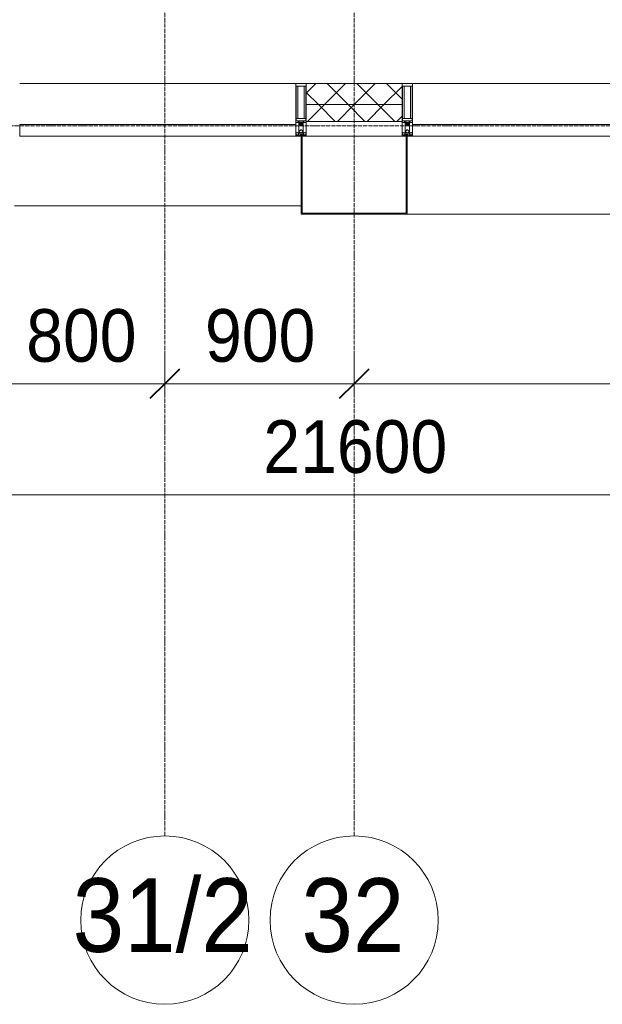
# Model space of a CAD drawing. Header units: millimetres. Extents: x 110168 to 197584, y 7718 to 235556.
# Tile 10 of 42: x 124360 to 127130, y 11226 to 15904. Entities that reach past the tile are written whole.
import ezdxf

# ---------------------------------------------------------------- set-up
doc = ezdxf.new("R2010")
doc.units = ezdxf.units.MM
doc.linetypes.add('ADSK_Линия сетки', pattern=[25, 20, -2.5, 0, -2.5])
doc.linetypes.add('Линия сетки', pattern=[25, 20, -2.5, 0, -2.5])
for name, color, linetype, lineweight in [('Импосты витража', 7, 'Continuous', 18), ('Колонны', 7, 'Continuous', 18), ('Оси', 7, 'Continuous', 9), ('Панели витража', 7, 'Continuous', 18), ('Размеры', 7, 'Continuous', 9), ('Размеры-100', 7, 'Continuous', 9), ('Стены разрез', 7, 'Continuous', 40), ('Стены штриховка', 7, 'Continuous', 40), ('Элементы узлов', 7, 'Continuous', 18)]:
    doc.layers.add(name, color=color, linetype=linetype, lineweight=lineweight)
doc.styles.add('Arial', font='arial.ttf', dxfattribs={"width": 0.9, "height": 250})
doc.styles.add('Arial_1', font='arial.ttf', dxfattribs={"width": 0.9, "height": 350})
doc.dimstyles.new('Основной_2_5_мм', dxfattribs={"dimscale": 304.8, "dimtxt": 255.06485, "dimasz": 0.463911, "dimexe": 0.492126, "dimexo": 0.492126, "dimgap": 0.098425, "dimtad": 1, "dimdec": 0, "dimdsep": 46, "dimtxsty": 'Arial', "dimblk1": 'OBLIQUE', "dimblk2": 'OBLIQUE', "dimsah": 1, "dimcen": 0.09, "dimdle": 0.492126, "dimazin": 2, "dimtfac": 1, "dimtdec": 4, "dimtix": 1, "dimtmove": 0, "dimatfit": 3, "dimfxl": 1, "dimtvp": 1, "dimtolj": 1, "dimtzin": 0, "dimlwd": 20, "dimlwe": 20, "dimarcsym": 2})
pattern_1 = [(45, (0, 0), (-70.71068, 70.71068), []), (135, (0, 0), (-70.71068, -70.71068), [])]

# ---------------------------------------------------------------- blocks, each defined once
blk = doc.blocks.new('System Panel - A_PAN_Glass-7508020-МКСС_К4_L26_87_900_')
at = {"layer": 'Панели витража', "color": 253, "lineweight": 5, "true_color": 0xaaaaaa}
for p, q in [((656.25, 55), (-656.25, 55)), ((-656.25, 55), (-656.25, 0)), ((656.25, 0), (656.25, 55)), ((-656.25, 0), (656.25, 0))]:
    blk.add_line(p, q, dxfattribs=at)
blk = doc.blocks.new('Rectangular Mullion - R_StandardFrame_50Wx250H-5780975-МКСС_К4_L26_87_900_')
at = {"layer": 'Импосты витража', "color": 253, "lineweight": 5, "true_color": 0xaaaaaa}
blk.add_line((134740, 15600), (133427.5, 15600), dxfattribs=at)
blk = doc.blocks.new('Rectangular Mullion - 50Wx250H-2623690-МКСС_К4_L26_87_900_')
at = {"layer": 'Элементы узлов', "color": 253, "lineweight": 5, "true_color": 0xaaaaaa}
for p, q in [((-25, 65.2), (-25, 250)), ((-25, 250), (0, 250)), ((-23, 237.3), (0, 237.3)), ((-23, 237.3), (-23, 73.6)), ((-14.9, 84), (-14.9, 237.3)), ((25, 250), (0, 250)), ((23, 237.3), (0, 237.3)), ((14.9, 84), (14.9, 237.3)), ((23, 237.3), (23, 73.6)), ((25, 65.2), (25, 250)), ((-14, 65.2), (-25, 65.2)), ((0, 84), (-23, 84)), ((-0.5, 73.6), (-23, 73.6)), ((-14, 71.3), (-14, 65.2)), ((-10, 71.3), (-14, 71.3)), ((-10, 53), (-10, 71.3)), ((-8.7, 53), (-10, 53)), ((-10, 53), (-10, 17)), ((-8.7, 53), (-7, 54.7)), ((-7, 65.2), (-5.9, 67.3)), ((-7, 65.2), (-7, 54.7)), ((-4.1, 67.3), (-5.9, 67.3)), ((-4.1, 67.3), (-2.9, 65.1)), ((-2.9, 65.1), (-2.9, 54.6)), ((-1.3, 53), (-2.9, 54.6)), ((0, 53), (-1.3, 53)), ((0, 84), (23, 84)), ((0, 53), (1.3, 53)), ((0.5, 73.6), (23, 73.6)), ((1.3, 53), (2.9, 54.6)), ((4.1, 67.3), (2.9, 65.1)), ((2.9, 65.1), (2.9, 54.6)), ((4.1, 67.3), (5.9, 67.3)), ((7, 65.2), (5.9, 67.3)), ((7, 65.2), (7, 54.7)), ((8.7, 53), (7, 54.7)), ((8.7, 53), (10, 53)), ((10, 71.3), (14, 71.3)), ((10, 53), (10, 71.3)), ((10, 53), (10, 17)), ((14, 71.3), (14, 65.2)), ((14, 65.2), (25, 65.2)), ((-23.8, 14.6), (-25, 14.2)), ((-25, 0), (-25, 14.2)), ((-22.3, 17), (-23.8, 17)), ((-23.8, 17), (-23.8, 14.6)), ((-22.5, 10.6), (-23.8, 14.6)), ((-22.5, 10.6), (-23.7, 9.9)), ((-23.7, 1.3), (-23.7, 9.9)), ((-23.7, 1.3), (-11.8, 1.3)), ((-23.2, 10.2), (-22.5, 8)), ((-22.5, 8), (-22.5, 4.5)), ((-21.3, 4.5), (-22.5, 4.5)), ((-22.3, 17), (-22.3, 16)), ((-22.3, 16), (-21.3, 16)), ((-19, 17.6), (-21.3, 16)), ((-21.3, 4.5), (-21.3, 6.5)), ((-21.3, 6.5), (-14.2, 6.5)), ((-18.4, 16.6), (-19, 17.6)), ((-7.4, 16.6), (-18.4, 16.6)), ((-14.2, 6.5), (-14.2, 4.5)), ((-13.2, 4.5), (-14.2, 4.5)), ((-13.2, 4.5), (-12.2, 7.2)), ((-12.7, 7.6), (-11.3, 11.4)), ((-12.7, 7.6), (-11.8, 6.9)), ((-12.2, 9), (-12.2, 14.8)), ((-12.2, 14.8), (0, 14.8)), ((-11.8, 1.3), (-11.8, 6.9)), ((-10.5, 11.2), (-11.3, 11.4)), ((-10.5, 1.5), (-10.5, 11.2)), ((-4.8, 1.5), (-10.5, 1.5)), ((-10, 17), (-7.5, 17)), ((-8.5, 23), (-1.5, 30)), ((-8.5, 18.5), (-8.5, 23)), ((-7.5, 18.5), (-8.5, 18.5)), ((-7.5, 17), (-7.5, 18.5)), ((-7.4, 18), (-7.4, 16.6)), ((-2.6, 18), (-7.4, 18)), ((0, 8), (-4.8, 8)), ((-4.8, 1.5), (-4.8, 8)), ((-2.6, 18), (-2.6, 16.8)), ((-2.6, 16.8), (0, 16.8)), ((-1.5, 30), (0, 30)), ((1.5, 30), (0, 30)), ((2.6, 16.8), (0, 16.8)), ((0, 14.8), (0, 16.8)), ((0, 14.8), (0, 16.8)), ((12.2, 14.8), (0, 14.8)), ((0, 0), (0, 8)), ((0, 8), (4.8, 8)), ((0, 0), (0, 8)), ((8.5, 23), (1.5, 30)), ((2.6, 18), (2.6, 16.8)), ((2.6, 18), (7.4, 18)), ((4.8, 1.5), (4.8, 8)), ((4.8, 1.5), (10.5, 1.5)), ((7.4, 18), (7.4, 16.6)), ((7.4, 16.6), (18.4, 16.6)), ((7.5, 18.5), (8.5, 18.5)), ((7.5, 17), (7.5, 18.5)), ((10, 17), (7.5, 17)), ((8.5, 18.5), (8.5, 23)), ((10.5, 11.2), (11.3, 11.4)), ((10.5, 1.5), (10.5, 11.2)), ((12.7, 7.6), (11.3, 11.4)), ((12.7, 7.6), (11.8, 6.9)), ((11.8, 1.3), (11.8, 6.9)), ((23.7, 1.3), (11.8, 1.3)), ((12.2, 9), (12.2, 14.8)), ((13.2, 4.5), (12.2, 7.2)), ((13.2, 4.5), (14.2, 4.5)), ((21.3, 6.5), (14.2, 6.5)), ((14.2, 6.5), (14.2, 4.5)), ((18.4, 16.6), (19, 17.6)), ((19, 17.6), (21.3, 16)), ((22.3, 16), (21.3, 16)), ((21.3, 4.5), (21.3, 6.5)), ((21.3, 4.5), (22.5, 4.5)), ((22.3, 17), (22.3, 16)), ((22.3, 17), (23.8, 17)), ((22.5, 10.6), (23.8, 14.6)), ((22.5, 10.6), (23.7, 9.9)), ((23.2, 10.2), (22.5, 8)), ((22.5, 8), (22.5, 4.5)), ((23.7, 1.3), (23.7, 9.9)), ((23.8, 17), (23.8, 14.6)), ((23.8, 14.6), (25, 14.2)), ((25, 0), (25, 14.2)), ((-25, 0), (0, 0)), ((25, 0), (0, 0))]:
    blk.add_line(p, q, dxfattribs=at)
for centre, start, end in [((-0.5, 73.1), 360, 90), ((0.5, 73.1), 90, 180)]:
    blk.add_arc(centre, 0.5, start, end, dxfattribs=at)
blk = doc.blocks.new('Rectangular Mullion - R_StandardFrame_50Wx250H-V29-МКСС_К4_L26_87_900_')
at = {"layer": 'Импосты витража', "color": 253, "lineweight": 5, "true_color": 0xaaaaaa}
for p, q in [((-25, -250), (-25, 0)), ((-25, 0), (0, 0)), ((5, 0), (25, 0)), ((25, 0), (25, -250)), ((25, -250), (-25, -250))]:
    blk.add_line(p, q, dxfattribs=at)
blk = doc.blocks.new('Rectangular Mullion - R_StandardFrame_50Wx250H-7505731-МКСС_К4_L26_87_900_')
at = {"layer": 'Импосты витража', "color": 253, "lineweight": 5, "true_color": 0xaaaaaa}
for p, q in [((-25, -250), (-25, 0)), ((-25, 0), (-5, 0)), ((0, 0), (25, 0)), ((25, 0), (25, -250)), ((25, -250), (-25, -250))]:
    blk.add_line(p, q, dxfattribs=at)
blk = doc.blocks.new('System Panel - A_PAN_Glass-7508972-МКСС_К4_L26_87_900_')
at = {"layer": 'Панели витража', "color": 253, "lineweight": 5, "true_color": 0xaaaaaa}
for p, q in [((656.25, 55), (-656.25, 55)), ((-656.25, 55), (-656.25, 0)), ((656.25, 0), (656.25, 55)), ((-656.25, 0), (656.25, 0))]:
    blk.add_line(p, q, dxfattribs=at)
blk = doc.blocks.new('A_SLK_PAN_Type1 - Прямой тип панели-6537886-МКСС_К4_L26_87_900_')
at = {"layer": 'Колонны', "lineweight": 5}
for p, q in [((-252.5, 370), (252.5, 370)), ((-252.5, 0), (-252.5, 370)), ((-247.5, 365), (-247.5, 0)), ((247.5, 365), (-247.5, 365)), ((247.5, 0), (247.5, 365)), ((252.5, 370), (252.5, 0)), ((-247.5, 0), (-252.5, 0)), ((-227.5, 0), (227.5, 0)), ((252.5, 0), (247.5, 0))]:
    blk.add_line(p, q, dxfattribs=at)
blk = doc.blocks.new('A_OGR_PAN_Отлив - A_OGR_PAN_Отлив-6121443-МКСС_К4_L26_87_900_')
at = {"layer": 'Колонны', "color": 253, "lineweight": 5, "true_color": 0xaaaaaa}
blk.add_line((-681.25, -370), (681.25, -370), dxfattribs=at)
blk = doc.blocks.new('A_OGR_PAN_Отлив - A_OGR_PAN_Отлив-6121452-МКСС_К4_L26_87_900_')
at = {"layer": 'Колонны', "color": 253, "lineweight": 5, "true_color": 0xaaaaaa}
blk.add_line((-681.25, -330), (681.25, -330), dxfattribs=at)
blk = doc.blocks.new('135_SLK_K4_AR_FCD_rvt-1-МКСС_К4_L26_87_900_')
at = {"layer": 'Стены разрез', "lineweight": 5, "true_color": 0xaaaaaa}
h = blk.add_hatch(dxfattribs=at)
h.set_pattern_fill('FP_4', color=253, style=0, pattern_type=2)
h.set_pattern_definition(pattern_1)
h.paths.add_polyline_path([(126177.5, 15500), (126177.5, 15600), (125722.5, 15600), (125722.5, 15500)])
h = blk.add_hatch(dxfattribs=at)
h.set_pattern_fill('FP_4', color=253, style=0, pattern_type=2)
h.set_pattern_definition(pattern_1)
h.paths.add_polyline_path([(126177.5, 15420), (126177.5, 15500), (125722.5, 15500), (125722.5, 15420)])
at = {"layer": 'Стены разрез', "color": 253, "lineweight": 9, "true_color": 0xaaaaaa}
for p, q in [((126177.5, 15600), (125722.5, 15600)), ((125722.5, 15600), (125722.5, 15420)), ((126177.5, 15420), (126177.5, 15600)), ((125722.5, 15420), (126177.5, 15420))]:
    blk.add_line(p, q, dxfattribs=at)
at = {"layer": 'Стены штриховка', "color": 253, "lineweight": 9, "true_color": 0xaaaaaa}
blk.add_line((126177.5, 15500), (125722.5, 15500), dxfattribs=at)
at = {"layer": 'Импосты витража', "color": 253, "lineweight": 5, "true_color": 0xaaaaaa}
for name, p in [('Rectangular Mullion - R_StandardFrame_50Wx250H-5780975-МКСС_К4_L26_87_900_', (-9067.5, 0)), ('Rectangular Mullion - 50Wx250H-2623690-МКСС_К4_L26_87_900_', (125697.5, 15350)), ('Rectangular Mullion - 50Wx250H-2623690-МКСС_К4_L26_87_900_', (126202.5, 15350)), ('Rectangular Mullion - R_StandardFrame_50Wx250H-5780975-МКСС_К4_L26_87_900_', (-7200, 0))]:
    blk.add_blockref(name, p, dxfattribs=at)
at = {"layer": 'Импосты витража', "color": 253, "lineweight": 5, "true_color": 0xaaaaaa, "extrusion": (0, 0, -1), "rotation": 180}
for name, p in [('Rectangular Mullion - R_StandardFrame_50Wx250H-V29-МКСС_К4_L26_87_900_', (-125697.5, 15350)), ('Rectangular Mullion - R_StandardFrame_50Wx250H-7505731-МКСС_К4_L26_87_900_', (-126202.5, 15350))]:
    blk.add_blockref(name, p, dxfattribs=at)
at = {"layer": 'Колонны', "color": 253, "lineweight": 5, "true_color": 0xaaaaaa, "rotation": 180}
blk.add_blockref('A_SLK_PAN_Type1 - Прямой тип панели-6537886-МКСС_К4_L26_87_900_', (125950, 15350), dxfattribs=at)
at = {"layer": 'Колонны', "color": 253, "lineweight": 5, "true_color": 0xaaaaaa}
for name, p in [('A_OGR_PAN_Отлив - A_OGR_PAN_Отлив-6121452-МКСС_К4_L26_87_900_', (125016.3, 15350)), ('A_OGR_PAN_Отлив - A_OGR_PAN_Отлив-6121443-МКСС_К4_L26_87_900_', (126883.8, 15350))]:
    blk.add_blockref(name, p, dxfattribs=at)
at = {"layer": 'Панели витража', "color": 253, "lineweight": 5, "true_color": 0xaaaaaa}
for name, p in [('System Panel - A_PAN_Glass-7508972-МКСС_К4_L26_87_900_', (125016.3, 15350)), ('System Panel - A_PAN_Glass-7508020-МКСС_К4_L26_87_900_', (126883.8, 15350))]:
    blk.add_blockref(name, p, dxfattribs=at)
blk = doc.blocks.new('Ось сетки - Круг_Ø8 мм-6577-МКСС_К4_L26_87_900_')
at = {"layer": 'Оси', "lineweight": 20}
for start, end in [(360, 180), (180, 360)]:
    blk.add_arc((0, 0), 4, start, end, dxfattribs=at)
blk = doc.blocks.new('DIMBLOCK5-МКСС_К4_L26_87_900_')
at = {"layer": 'Размеры-100', "lineweight": 20, "transparency": 16777216}
for p, q in [((124250, 14173.9), (124250, 14323.9)), ((125050, 14173.9), (125050, 14323.9)), ((124250, 14173.9), (125050, 14173.9)), ((124250, 14173.9), (124250, 14123.9)), ((125050, 14173.9), (125050, 14123.9))]:
    blk.add_line(p, q, dxfattribs=at)
at = {"layer": 'Размеры-100', "lineweight": 40, "transparency": 16777216}
for p, q in [((124250, 14173.9), (124320.7, 14244.6)), ((125050, 14173.9), (125120.7, 14244.6)), ((124250, 14173.9), (124179.3, 14103.2)), ((125050, 14173.9), (124979.3, 14103.2))]:
    blk.add_line(p, q, dxfattribs=at)
at = {"layer": 'Размеры-100', "color": 0, "lineweight": 20, "transparency": 16777216, "insert": (124391, 14528.5), "char_height": 250, "width": 621.573, "attachment_point": 1, "line_spacing_factor": 0.941778, "style": 'Arial'}
blk.add_mtext('800', dxfattribs=at)
blk = doc.blocks.new('_Oblique')
at = {"color": 0, "linetype": 'ByBlock', "lineweight": -2}
blk.add_line((-0.5, -0.5), (0.5, 0.5), dxfattribs=at)
blk = doc.blocks.new('DIMBLOCK6-МКСС_К4_L26_87_900_')
at = {"layer": 'Размеры-100', "lineweight": 20, "transparency": 16777216}
for p, q in [((125050, 14173.9), (125050, 14323.9)), ((125950, 14173.9), (125950, 14323.9)), ((125050, 14173.9), (125950, 14173.9)), ((125050, 14173.9), (125050, 14123.9)), ((125950, 14173.9), (125950, 14123.9))]:
    blk.add_line(p, q, dxfattribs=at)
at = {"layer": 'Размеры-100', "lineweight": 40, "transparency": 16777216}
for p, q in [((125050, 14173.9), (125120.7, 14244.6)), ((125950, 14173.9), (126020.7, 14244.6)), ((125050, 14173.9), (124979.3, 14103.2)), ((125950, 14173.9), (125879.3, 14103.2))]:
    blk.add_line(p, q, dxfattribs=at)
at = {"layer": 'Размеры-100', "color": 0, "lineweight": 20, "transparency": 16777216, "insert": (125241, 14528.5), "char_height": 250, "width": 621.573, "attachment_point": 1, "line_spacing_factor": 0.941778, "style": 'Arial'}
blk.add_mtext('900', dxfattribs=at)
blk = doc.blocks.new('DIMBLOCK7-МКСС_К4_L26_87_900_')
at = {"layer": 'Размеры-100', "lineweight": 20, "transparency": 16777216}
for p, q in [((125950, 14173.9), (125950, 14323.9)), ((129550, 14173.9), (129550, 14323.9)), ((125950, 14173.9), (129550, 14173.9)), ((125950, 14173.9), (125950, 14123.9)), ((129550, 14173.9), (129550, 14123.9))]:
    blk.add_line(p, q, dxfattribs=at)
at = {"layer": 'Размеры-100', "lineweight": 40, "transparency": 16777216}
for p, q in [((125950, 14173.9), (126020.7, 14244.6)), ((129550, 14173.9), (129620.7, 14244.6)), ((125950, 14173.9), (125879.3, 14103.2)), ((129550, 14173.9), (129479.3, 14103.2))]:
    blk.add_line(p, q, dxfattribs=at)
at = {"layer": 'Размеры-100', "color": 0, "lineweight": 20, "transparency": 16777216, "insert": (127404.7, 14528.5), "char_height": 250, "width": 828.765, "attachment_point": 1, "line_spacing_factor": 0.941778, "style": 'Arial'}
blk.add_mtext('3600', dxfattribs=at)
blk = doc.blocks.new('DIMBLOCK16-МКСС_К4_L26_87_900_')
at = {"layer": 'Размеры-100', "lineweight": 20, "transparency": 16777216}
for p, q in [((115150, 13646.3), (115150, 13796.3)), ((136750, 13646.3), (136750, 13796.3)), ((115000, 13646.3), (136900, 13646.3)), ((115150, 13646.3), (115150, 13596.3)), ((136750, 13646.3), (136750, 13596.3))]:
    blk.add_line(p, q, dxfattribs=at)
at = {"layer": 'Размеры-100', "lineweight": 40, "transparency": 16777216}
for p, q in [((115150, 13646.3), (115220.7, 13717)), ((136750, 13646.3), (136820.7, 13717)), ((115150, 13646.3), (115079.3, 13575.6)), ((136750, 13646.3), (136679.3, 13575.6))]:
    blk.add_line(p, q, dxfattribs=at)
at = {"layer": 'Размеры-100', "color": 0, "lineweight": 20, "transparency": 16777216, "insert": (125518.4, 14000.8), "char_height": 250, "width": 1035.956, "attachment_point": 1, "line_spacing_factor": 0.941778, "style": 'Arial'}
blk.add_mtext('21600', dxfattribs=at)

msp = doc.modelspace()

# ---------------------------------------------------------------- linework, layer by layer
at = {"layer": 'Оси', "linetype": 'Линия сетки'}
for p, q in [((125050, 12025.7), (125050, 33100)), ((125950, 12025.7), (125950, 33100))]:
    msp.add_line(p, q, dxfattribs=at)
at = {"layer": 'Оси', "linetype": 'ADSK_Линия сетки'}
msp.add_line((136730, 15400), (110985.5, 15400), dxfattribs=at)

# ---------------------------------------------------------------- block references
at = {"lineweight": 5}
msp.add_blockref('135_SLK_K4_AR_FCD_rvt-1-МКСС_К4_L26_87_900_', (0, 0), dxfattribs=at)
at = {"layer": 'Оси', "lineweight": 20, "xscale": 99.99999999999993, "yscale": 99.99999999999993, "zscale": 99.99999999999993}
for p in [(125050, 11625.7), (125950, 11625.7)]:
    msp.add_blockref('Ось сетки - Круг_Ø8 мм-6577-МКСС_К4_L26_87_900_', p, dxfattribs=at)

# ---------------------------------------------------------------- texts
at = {"layer": 'Оси', "char_height": 350, "attachment_point": 1, "style": 'Arial_1'}
for s, insert, width in [('31/1', (123409.6, 11824.7), 1060.633), ('31/2', (124611.8, 11824.7), 1060.633), ('32', (125699.4, 11824.7), 606.076)]:
    msp.add_mtext(s, dxfattribs=dict(at, insert=insert, width=width))

# ---------------------------------------------------------------- dimensions: what is measured, and where the dimension line sits
at = {"layer": 'Размеры', "lineweight": 20}
for base, p1, p2, override, picture, middle in [((125050, 14173.9), (124250, 14273.9), (125050, 14273.9), {"dimpost": '<>', "dimfxl": 800}, 'DIMBLOCK5-МКСС_К4_L26_87_900_', (124650, 14331.6)), ((125950, 14173.9), (125050, 14273.9), (125950, 14273.9), {"dimpost": '<>', "dimfxl": 900}, 'DIMBLOCK6-МКСС_К4_L26_87_900_', (125500, 14331.6)), ((129550, 14173.9), (125950, 14273.9), (129550, 14273.9), {"dimpost": '<>', "dimfxl": 3600}, 'DIMBLOCK7-МКСС_К4_L26_87_900_', (127750, 14331.6)), ((136750, 13646.3), (115150, 13746.3), (136750, 13746.3), {"dimpost": '<>', "dimfxl": 21600}, 'DIMBLOCK16-МКСС_К4_L26_87_900_', (125950, 13803.9))]:
    dim = msp.add_linear_dim(base=base, p1=p1, p2=p2, dimstyle='Основной_2_5_мм', override=override, dxfattribs=at)
    dim.commit()
    dim.dimension.update_dxf_attribs({"geometry": picture, "text_midpoint": middle})

doc.saveas('drawing.dxf')
